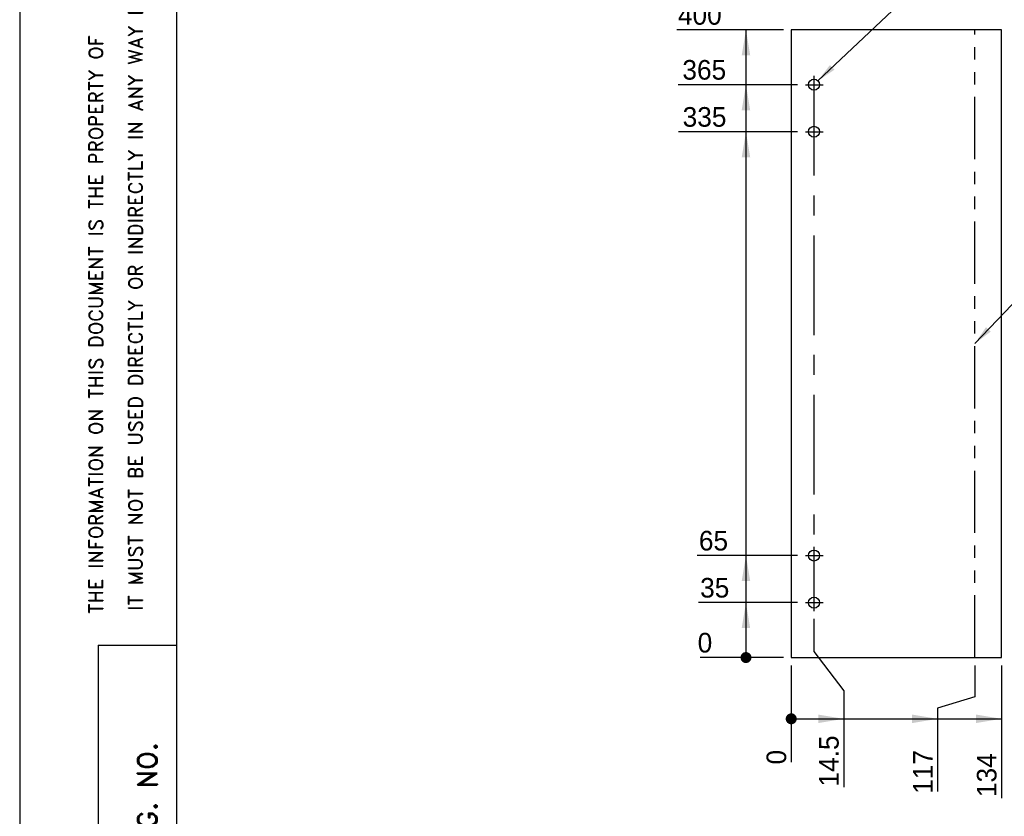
# Model space of a CAD drawing. Extents: x 805 to 1855, y 1749 to 3234.
# Tile 4 of 6: x 805 to 1433, y 2225 to 2732. Entities that reach past the tile are written whole.
import ezdxf

# ---------------------------------------------------------------- set-up
doc = ezdxf.new("R2010")
doc.units = 0
doc.header["$LTSCALE"] = 0.5
for name, pattern in [('CENTER', [50.8, 31.75, -6.35, 6.35, -6.35]), ('DASHED', [0.75, 0.5, -0.25]), ('PHANTOM2', [31.75, 15.875, -3.175, 3.175, -3.175, 3.175, -3.175])]:
    doc.linetypes.add(name, pattern=pattern)
doc.layers.get('0').update_dxf_attribs({"linetype": 'CONTINUOUS'})
doc.layers.get('DEFPOINTS').update_dxf_attribs({"linetype": 'CONTINUOUS'})
doc.layers.add('TEXT', color=3, linetype='CONTINUOUS')
doc.styles.add('ROMAND', font='romand', dxfattribs={"height": 3})
doc.dimstyles.get("Standard").update_dxf_attribs({"dimscale": 5, "dimtxt": 2.5, "dimasz": 2.5, "dimexe": 1.5, "dimexo": 1, "dimtad": 1, "dimdec": 4, "dimzin": 9, "dimdsep": 46, "dimtxsty": 'Standard', "dimcen": 2.5, "dimclrd": 1, "dimclre": 1, "dimclrt": 1, "dimadec": 0, "dimazin": 0, "dimtfac": 1, "dimtdec": 4, "dimtmove": 0, "dimatfit": 3, "dimfxl": 0, "dimtolj": 1, "dimtzin": 9, "dimarcsym": 0})

# ---------------------------------------------------------------- blocks, each defined once
blk = doc.blocks.new('*D30')
at = {"color": 1, "linetype": 'ByBlock'}
blk.add_line((805.16, 1743.64), (805.16, 1682.02), dxfattribs=at)
at = {"layer": 'DEFPOINTS', "color": 0, "linetype": 'ByBlock'}
for p in [(805.16, 1748.64), (805.16, 1748.64), (805.16, 1691.39)]:
    blk.add_point(p, dxfattribs=at)
at = {"color": 1, "linetype": 'ByBlock', "insert": (795.79, 1685.14), "char_height": 12.5, "attachment_point": 5, "rotation": 90}
blk.add_mtext('\\A1;0', dxfattribs=at)
blk = doc.blocks.new('*D31')
at = {"color": 1, "linetype": 'ByBlock'}
for p, q in [((922.16, 1743.64), (922.16, 1723.64)), ((922.16, 1723.64), (898.42, 1716.39)), ((898.42, 1716.39), (898.42, 1663.27))]:
    blk.add_line(p, q, dxfattribs=at)
at = {"layer": 'DEFPOINTS', "color": 0, "linetype": 'ByBlock'}
for p in [(805.16, 1748.64), (922.16, 1748.64), (898.42, 1691.39)]:
    blk.add_point(p, dxfattribs=at)
at = {"color": 1, "linetype": 'ByBlock', "insert": (889.04, 1675.77), "char_height": 12.5, "attachment_point": 5, "rotation": 90}
blk.add_mtext('\\A1;117', dxfattribs=at)
blk = doc.blocks.new('*D32')
at = {"color": 1, "linetype": 'ByBlock'}
blk.add_line((939.16, 1743.64), (939.16, 1659.1), dxfattribs=at)
at = {"layer": 'DEFPOINTS', "color": 0, "linetype": 'ByBlock'}
for p in [(805.16, 1748.64), (939.16, 1748.64), (939.16, 1691.39)]:
    blk.add_point(p, dxfattribs=at)
at = {"color": 1, "linetype": 'ByBlock', "insert": (929.79, 1673.68), "char_height": 12.5, "attachment_point": 5, "rotation": 90}
blk.add_mtext('\\A1;134', dxfattribs=at)
blk = doc.blocks.new('*D117')
at = {"color": 1, "lineweight": -2}
for p, q in [((1311.24, 2350.41), (1311.24, 2329.7)), ((1311.24, 2329.7), (1330.18, 2304.7)), ((1330.18, 2304.7), (1330.18, 2243.24))]:
    blk.add_line(p, q, dxfattribs=at)
at = {"layer": 'DEFPOINTS', "color": 0}
for p in [(1311.24, 2355.41), (1330.18, 2279.7), (805.16, 1748.64)]:
    blk.add_point(p, dxfattribs=at)
at = {"color": 1, "insert": (1320.8, 2259.91), "char_height": 12.5, "attachment_point": 5, "rotation": 90}
blk.add_mtext('\\A1;14.5', dxfattribs=at)
blk = doc.blocks.new('*D118')
at = {"color": 1, "lineweight": -2}
blk.add_line((1291.74, 2325.82), (1238.64, 2325.82), dxfattribs=at)
at = {"layer": 'DEFPOINTS', "color": 0}
for p in [(1248.02, 2325.82), (1296.74, 2325.82), (1296.74, 2325.82)]:
    blk.add_point(p, dxfattribs=at)
at = {"color": 1, "insert": (1241.77, 2335.2), "char_height": 12.5, "attachment_point": 5}
blk.add_mtext('\\A1;0', dxfattribs=at)
blk = doc.blocks.new('*D119')
at = {"color": 1, "lineweight": -2}
blk.add_line((1300.83, 2360.82), (1237.58, 2360.82), dxfattribs=at)
at = {"layer": 'DEFPOINTS', "color": 0}
for p in [(1261.54, 2360.82), (1305.83, 2360.82), (1296.74, 2325.82)]:
    blk.add_point(p, dxfattribs=at)
at = {"color": 1, "insert": (1248, 2370.2), "char_height": 12.5, "attachment_point": 5}
blk.add_mtext('\\A1;35', dxfattribs=at)
blk = doc.blocks.new('*D120')
at = {"color": 1, "lineweight": -2}
blk.add_line((1300.83, 2390.82), (1236.78, 2390.82), dxfattribs=at)
at = {"layer": 'DEFPOINTS', "color": 0}
for p in [(1260.74, 2390.82), (1305.83, 2390.82), (1296.74, 2325.82)]:
    blk.add_point(p, dxfattribs=at)
at = {"color": 1, "insert": (1247.2, 2400.2), "char_height": 12.5, "attachment_point": 5}
blk.add_mtext('\\A1;65', dxfattribs=at)
blk = doc.blocks.new('*D121')
at = {"color": 1, "lineweight": -2}
blk.add_line((1300.83, 2660.82), (1224.84, 2660.82), dxfattribs=at)
at = {"layer": 'DEFPOINTS', "color": 0}
for p in [(1261.3, 2660.82), (1305.83, 2660.82), (1296.74, 2325.82)]:
    blk.add_point(p, dxfattribs=at)
at = {"color": 1, "insert": (1241.51, 2670.2), "char_height": 12.5, "attachment_point": 5}
blk.add_mtext('\\A1;335', dxfattribs=at)
blk = doc.blocks.new('*D122')
at = {"color": 1, "lineweight": -2}
blk.add_line((1300.83, 2690.82), (1224.67, 2690.82), dxfattribs=at)
at = {"layer": 'DEFPOINTS', "color": 0}
for p in [(1261.13, 2690.82), (1305.83, 2690.82), (1296.74, 2325.82)]:
    blk.add_point(p, dxfattribs=at)
at = {"color": 1, "insert": (1241.34, 2700.2), "char_height": 12.5, "attachment_point": 5}
blk.add_mtext('\\A1;365', dxfattribs=at)
blk = doc.blocks.new('*D123')
at = {"color": 1, "lineweight": -2}
blk.add_line((1291.74, 2725.82), (1223.9, 2725.82), dxfattribs=at)
at = {"layer": 'DEFPOINTS', "color": 0}
for p in [(1256.19, 2725.82), (1296.74, 2725.82), (1296.74, 2325.82)]:
    blk.add_point(p, dxfattribs=at)
at = {"color": 1, "insert": (1238.49, 2735.2), "char_height": 12.5, "attachment_point": 5}
blk.add_mtext('\\A1;400', dxfattribs=at)

msp = doc.modelspace()

# ---------------------------------------------------------------- linework, layer by layer
for p, q in [((805.16376, 3233.63897), (805.16376, 1748.63897)), ((905.16376, 3198.63897), (905.16376, 1783.63897)), ((1296.73906, 2725.82228), (1296.73906, 2325.82228)), ((1430.73906, 2725.82228), (1296.73906, 2725.82228)), ((1430.73906, 2325.82228), (1430.73906, 2725.82228)), ((1296.73906, 2325.82228), (1430.73906, 2325.82228))]:
    msp.add_line(p, q)
at = {"color": 1, "linetype": 'ByBlock'}
msp.add_line((1267.90053, 2725.82228), (1267.90053, 2325.82228), dxfattribs=at)
at = {"color": 3, "linetype": 'PHANTOM2', "ltscale": 5}
msp.add_line((1413.73906, 2325.82228), (1413.73906, 2725.82228), dxfattribs=at)
at = {"color": 3, "linetype": 'CENTER', "ltscale": 4}
msp.add_line((1311.23906, 2696.42152), (1311.23906, 2364.32228), dxfattribs=at)
at = {"color": 3, "linetype": 'CENTER', "ltscale": 2}
for p, q in [((1305.83191, 2690.82228), (1317.07852, 2690.82228)), ((1311.23906, 2666.42152), (1311.23906, 2655.41414)), ((1305.83191, 2660.82228), (1317.07852, 2660.82228)), ((1305.83191, 2390.82228), (1317.07852, 2390.82228)), ((1311.23906, 2396.42152), (1311.23906, 2385.41414)), ((1311.23906, 2366.42152), (1311.23906, 2355.41414)), ((1305.83191, 2360.82228), (1317.07852, 2360.82228))]:
    msp.add_line(p, q, dxfattribs=at)
at = {"linetype": 'DASHED'}
for q in [(855.16376, 1783.63897), (905.16376, 2333.63897)]:
    msp.add_line((855.16376, 2333.63897), q, dxfattribs=at)
at = {"color": 1}
msp.add_line((1296.73906, 2286.77708), (1430.73906, 2286.77708), dxfattribs=at)
at = {"color": 1, "const_width": 3.5}
for points in [[(1266.15053, 2325.82228, 1), (1269.65053, 2325.82228, 1)], [(1294.98906, 2286.77708, 1), (1298.48906, 2286.77708, 1)]]:
    msp.add_lwpolyline(points, format="xyb", close=True, dxfattribs=at)
for centre in [(1311.23906, 2690.82228), (1311.23906, 2660.82228), (1311.23906, 2390.82228), (1311.23906, 2360.82228)]:
    msp.add_circle(centre, 3.5)
at = {"color": 1, "linetype": 'ByBlock'}
for points in [[(1265.1922, 2709.57228), (1270.60886, 2709.57228), (1267.90053, 2725.82228)], [(1265.1922, 2674.57228), (1270.60886, 2674.57228), (1267.90053, 2690.82228)], [(1265.1922, 2644.57228), (1270.60886, 2644.57228), (1267.90053, 2660.82228)], [(1265.1922, 2374.57228), (1270.60886, 2374.57228), (1267.90053, 2390.82228)], [(1265.1922, 2344.57228), (1270.60886, 2344.57228), (1267.90053, 2360.82228)], [(1313.9278, 2289.48541), (1313.9278, 2284.06875), (1330.1778, 2286.77708)], [(1373.74471, 2289.48541), (1373.74471, 2284.06875), (1389.99471, 2286.77708)], [(1414.48906, 2289.48541), (1414.48906, 2284.06875), (1430.73906, 2286.77708)]]:
    msp.add_solid(points, dxfattribs=at)
at = {"layer": 'DEFPOINTS', "color": 0, "linetype": 'ByBlock'}
for p in [(1337.28937, 2286.9943), (1413.73906, 2286.77708), (1430.73906, 2286.77708)]:
    msp.add_point(p, dxfattribs=at)

# ---------------------------------------------------------------- texts
at = {"layer": 'TEXT', "style": 'ROMAND'}
for s, height, p in [('IT MUST NOT BE USED DIRECTLY OR INDIRECTLY IN ANY WAY DETRIMENTAL TO THE INTEREST OF THE COMPANY', 9, (883.49787, 2355.64089)), ('THE INFORMATION ON THIS DOCUMENT IS THE PROPERTY OF', 9, (858.13157, 2353.85489)), ('REF. DRG. NO.', 12.5, (892.68931, 2149.84004))]:
    msp.add_text(s, height=height, rotation=90, dxfattribs=at).set_placement(p)

# ---------------------------------------------------------------- dimensions: what is measured, and where the dimension line sits
for feature_location, offset, origin, picture, middle in [((1296.73906, 2725.82228), (-40.54569, 0), (1296.73906, 2325.82228), '*D123', (1238.48504, 2735.19728)), ((1305.83191, 2690.82228), (-44.70196, 0), (1296.73906, 2325.82228), '*D122', (1241.33828, 2700.19728)), ((1305.83191, 2660.82228), (-44.52958, 0), (1296.73906, 2325.82228), '*D121', (1241.51066, 2670.19728)), ((1305.83191, 2390.82228), (-45.09449, 0), (1296.73906, 2325.82228), '*D120', (1247.19575, 2400.19728)), ((1305.83191, 2360.82228), (-44.29011, 0), (1296.73906, 2325.82228), '*D119', (1248.00014, 2370.19728)), ((1296.7390606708, 2325.8222760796), (-48.7206469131, 0), (1296.7390606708, 2325.8222760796), '*D118', (1241.7684137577, 2335.1972760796))]:
    dim = msp.add_ordinate_dim(feature_location=feature_location, offset=offset, dtype=0, origin=origin, dimstyle='Standard', override={"dimdec": 0, "dimtdec": 0, "dimtmove": 1})
    dim.commit()
    dim.dimension.update_dxf_attribs({"geometry": picture, "text_midpoint": middle})
dim = msp.add_ordinate_dim(feature_location=(1311.23906, 2355.41414), offset=(18.93874, -75.71225), dtype=1, origin=(805.16376, 1748.63897), text='14.5', dimstyle='Standard', override={"dimtmove": 1})
dim.commit()
dim.dimension.update_dxf_attribs({"geometry": '*D117', "text_midpoint": (1320.8028, 2259.91023)})
for feature_location, offset, origin, picture, middle, set_off in [((1296.7390606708, 2325.8222760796), (0, -57.248581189), (1296.7390606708, 2325.8222760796), '*D30', (1287.3640606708, 2262.3236948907), (491.5752961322, 577.1833031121)), ((1413.73906, 2325.82228), (-23.74436, -57.24858), (1296.73906, 2325.82228), '*D31', (1380.61971, 2252.94869), (491.5753, 577.1833)), ((1430.73906, 2325.82228), (0, -57.24858), (1296.73906, 2325.82228), '*D32', (1421.36406, 2250.86536), (491.5753, 577.1833))]:
    dim = msp.add_ordinate_dim(feature_location=feature_location, offset=offset, dtype=1, origin=origin, dimstyle='Standard')
    dim.commit()
    dim.dimension.update_dxf_attribs({"geometry": picture, "text_midpoint": middle, "insert": set_off})

# ---------------------------------------------------------------- leaders
msp.add_leader([(1313.7363, 2693.27458), (1368.56973, 2745.04115)], dimstyle='Standard', override={"dimgap": 0.625, "dimtad": 0, "dimtmove": 1})
at = {"color": 1, "annotation_type": 0, "has_hookline": 1, "hookline_direction": 0, "text_width": 137.5}
msp.add_leader([(1413.73906, 2525.82228), (1449.81108, 2563.86185), (1462.31108, 2563.86185)], dimstyle='Standard', dxfattribs=at)

doc.saveas('drawing.dxf')
